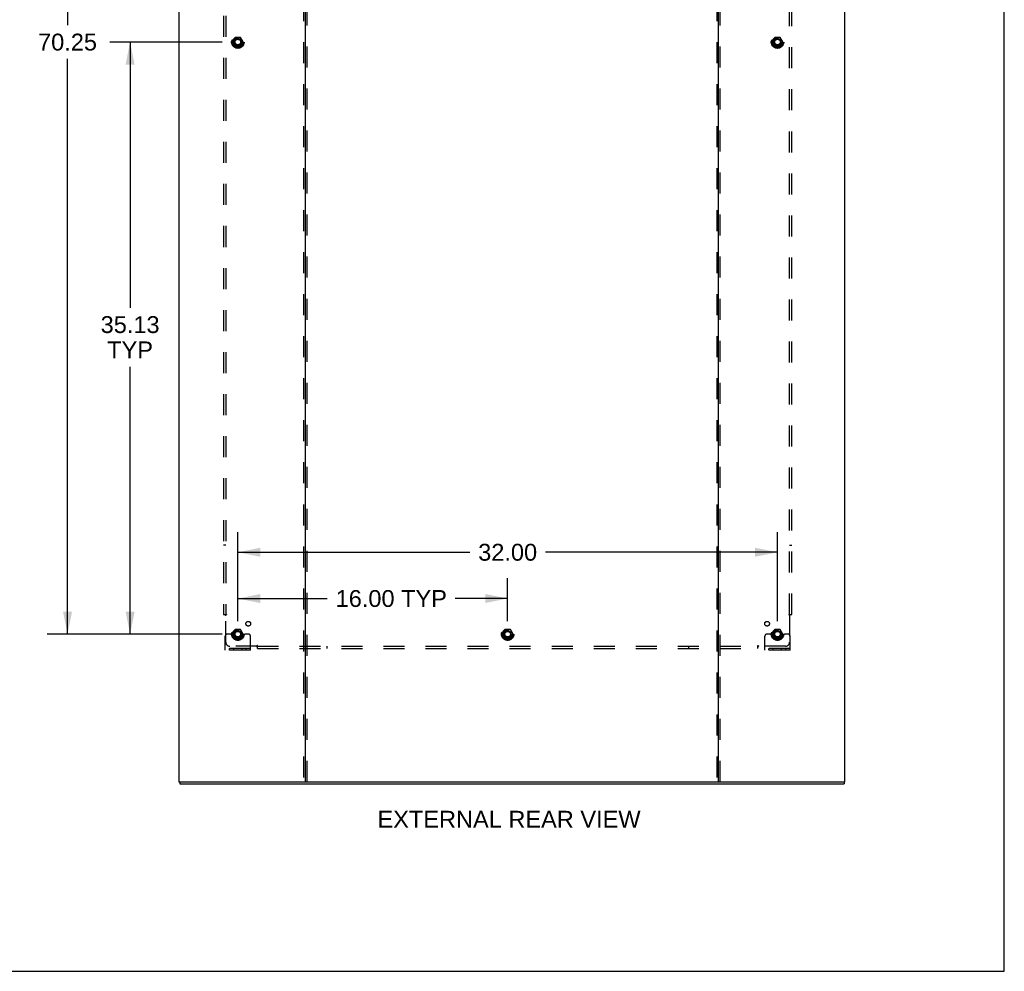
# Model space of a CAD drawing. Header units: inches. Extents: x 0 to 227, y 0 to 147.
# Tile 23 of 26: x 168 to 227, y 0 to 56. Entities that reach past the tile are written whole.
import ezdxf

# ---------------------------------------------------------------- set-up
doc = ezdxf.new("R2010")
doc.units = ezdxf.units.IN
doc.header["$LTSCALE"] = 12.466667
doc.header["$MEASUREMENT"] = 0
doc.linetypes.add('HIDDEN', pattern=[0.2, 0.1, -0.1])
doc.layers.get('0').update_dxf_attribs({"linetype": 'CONTINUOUS'})
for name, color, linetype in [('DEFAULT_2', 8, 'HIDDEN'), ('DIMENSIONS', 7, 'CONTINUOUS'), ('SUBPANEL', 7, 'CONTINUOUS')]:
    doc.layers.add(name, color=color, linetype=linetype)
doc.styles.get("Standard").update_dxf_attribs({"font": 'arial.ttf'})
doc.dimstyles.new('DIMSTYLE_1', dxfattribs={"dimtxt": 1, "dimasz": 1.333333, "dimexe": 0.09, "dimexo": 0.07, "dimgap": 0.0375, "dimtad": 0, "dimtih": 1, "dimtoh": 1, "dimzin": 4, "dimdsep": 46, "dimtxsty": 'Standard', "dimblk": '_FILLED', "dimblk1": '_FILLED', "dimblk2": '_FILLED', "dimcen": 0.09, "dimadec": 3, "dimazin": 1, "dimtfac": 1, "dimtdec": 3, "dimtofl": 0, "dimtmove": 0, "dimatfit": 3, "dimldrblk": '_FILLED', "dimfxl": 0, "dimtolj": 1, "dimtzin": 4, "dimarcsym": 0})

# ---------------------------------------------------------------- blocks, each defined once
blk = doc.blocks.new('_FILLED')
at = {"color": 0, "linetype": 'ByBlock'}
blk.add_solid([(0, 0), (-1, 0.2), (-1, -0.2)], dxfattribs=at)
blk = doc.blocks.new('*D3')
at = {"layer": 'DIMENSIONS', "color": 2, "linetype": 'Continuous'}
for p, q in [((181.216, 20.771), (181.216, 23.317)), ((197.216, 20.771), (197.216, 23.317)), ((181.216, 22.117), (186.519, 22.117)), ((197.216, 22.117), (194.11, 22.117))]:
    blk.add_line(p, q, dxfattribs=at)
at = {"layer": 'DIMENSIONS', "color": 2, "linetype": 'Continuous', "xscale": 1.3333333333, "yscale": 1.3333333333, "zscale": 1.3333333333, "rotation": 180}
blk.add_blockref('_FILLED', (181.216, 22.117), dxfattribs=at)
at = {"layer": 'DIMENSIONS', "color": 2, "linetype": 'Continuous', "xscale": 1.3333333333, "yscale": 1.3333333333, "zscale": 1.3333333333}
blk.add_blockref('_FILLED', (197.216, 22.117), dxfattribs=at)
at = {"layer": 'DIMENSIONS', "color": 2, "linetype": 'Continuous', "insert": (190.315, 22.617), "char_height": 1, "width": 6.59108, "attachment_point": 2, "line_spacing_factor": 0.9}
blk.add_mtext('16.00 TYP', dxfattribs=at)
blk = doc.blocks.new('*D4')
at = {"layer": 'DIMENSIONS', "color": 2, "linetype": 'Continuous'}
for p, q in [((180.283, 90.253), (169.916, 90.253)), ((171.116, 90.253), (171.116, 56.128)), ((171.116, 20.003), (171.116, 54.128)), ((180.283, 20.003), (169.916, 20.003))]:
    blk.add_line(p, q, dxfattribs=at)
at = {"layer": 'DIMENSIONS', "color": 2, "linetype": 'Continuous', "xscale": 1.3333333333, "yscale": 1.3333333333, "zscale": 1.3333333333}
for p, rotation in [((171.116, 90.253), 90), ((171.116, 20.003), 270)]:
    blk.add_blockref('_FILLED', p, dxfattribs=dict(at, rotation=rotation))
at = {"layer": 'DIMENSIONS', "color": 2, "linetype": 'Continuous', "insert": (171.116, 55.628), "char_height": 1, "width": 3.49442, "attachment_point": 2, "line_spacing_factor": 0.9}
blk.add_mtext('70.25', dxfattribs=at)
blk = doc.blocks.new('*D5')
at = {"layer": 'DIMENSIONS', "color": 2, "linetype": 'Continuous'}
for p, q in [((181.216, 20.771), (181.216, 26.061)), ((213.216, 20.771), (213.216, 26.061)), ((181.216, 24.861), (194.969, 24.861)), ((213.216, 24.861), (199.463, 24.861))]:
    blk.add_line(p, q, dxfattribs=at)
at = {"layer": 'DIMENSIONS', "color": 2, "linetype": 'Continuous', "xscale": 1.3333333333, "yscale": 1.3333333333, "zscale": 1.3333333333, "rotation": 180}
blk.add_blockref('_FILLED', (181.216, 24.861), dxfattribs=at)
at = {"layer": 'DIMENSIONS', "color": 2, "linetype": 'Continuous', "xscale": 1.3333333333, "yscale": 1.3333333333, "zscale": 1.3333333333}
blk.add_blockref('_FILLED', (213.216, 24.861), dxfattribs=at)
at = {"layer": 'DIMENSIONS', "color": 2, "linetype": 'Continuous', "insert": (197.216, 25.361), "char_height": 1, "width": 3.49442, "attachment_point": 2, "line_spacing_factor": 0.9}
blk.add_mtext('32.00', dxfattribs=at)
blk = doc.blocks.new('*D6')
at = {"layer": 'DIMENSIONS', "color": 2, "linetype": 'Continuous'}
for p, q in [((180.283, 55.128), (173.627, 55.128)), ((174.827, 55.128), (174.827, 39.367)), ((174.827, 20.003), (174.827, 35.867)), ((180.283, 20.003), (173.627, 20.003))]:
    blk.add_line(p, q, dxfattribs=at)
at = {"layer": 'DIMENSIONS', "color": 2, "linetype": 'Continuous', "xscale": 1.3333333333, "yscale": 1.3333333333, "zscale": 1.3333333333}
for p, rotation in [((174.827, 55.128), 90), ((174.827, 20.003), 270)]:
    blk.add_blockref('_FILLED', p, dxfattribs=dict(at, rotation=rotation))
at = {"layer": 'DIMENSIONS', "color": 2, "linetype": 'Continuous', "insert": (174.827, 38.867), "char_height": 1, "width": 3.49442, "attachment_point": 2, "line_spacing_factor": 0.9}
blk.add_mtext('35.13\\PTYP', dxfattribs=at)

msp = doc.modelspace()

# ---------------------------------------------------------------- linework, layer by layer
at = {"color": 7, "linetype": 'Continuous'}
for p, q in [((226.667, 0), (226.667, 146.667)), ((177.768, 11.232), (177.768, 11.128)), ((185.157, 11.232), (209.775, 11.232)), ((217.164, 11.232), (217.164, 11.128)), ((0, 0), (226.667, 0))]:
    msp.add_line(p, q, dxfattribs=at)
at = {"color": 3, "linetype": 'Continuous'}
for p, q in [((177.716, 95.024), (177.716, 11.232)), ((185.216, 95.024), (185.216, 11.232)), ((209.716, 11.232), (209.716, 95.024)), ((217.216, 11.232), (217.216, 95.024)), ((177.716, 11.232), (185.157, 11.232)), ((177.768, 11.128), (217.164, 11.128)), ((209.775, 11.232), (217.216, 11.232))]:
    msp.add_line(p, q, dxfattribs=at)
at = {"layer": 'DEFAULT_2', "color": 8, "linetype": 'HIDDEN'}
for p, q in [((185.112, 95.024), (185.112, 11.232)), ((185.32, 11.232), (185.32, 95.024)), ((209.612, 95.024), (209.612, 11.232)), ((209.82, 11.232), (209.82, 95.024)), ((181.053, 55.4), (180.899, 55.133)), ((180.899, 55.123), (181.053, 54.855)), ((181.371, 55.405), (181.062, 55.405)), ((181.534, 55.133), (181.379, 55.4)), ((181.379, 54.855), (181.534, 55.123)), ((213.053, 55.4), (212.899, 55.133)), ((212.899, 55.123), (213.053, 54.855)), ((213.371, 55.405), (213.062, 55.405)), ((213.534, 55.133), (213.379, 55.4)), ((213.379, 54.855), (213.534, 55.123)), ((181.371, 54.85), (181.062, 54.85)), ((213.371, 54.85), (213.062, 54.85)), ((180.466, 19.055), (180.466, 19.878)), ((180.68, 20.003), (180.591, 20.003)), ((180.802, 20.003), (180.68, 20.003)), ((181.041, 20.003), (180.802, 20.003)), ((181.053, 20.275), (180.899, 20.008)), ((180.899, 19.998), (181.053, 19.73)), ((181.371, 20.28), (181.062, 20.28)), ((181.534, 20.008), (181.379, 20.275)), ((181.379, 19.73), (181.534, 19.998)), ((181.391, 20.003), (181.631, 20.003)), ((181.752, 20.003), (181.631, 20.003)), ((181.841, 20.003), (181.752, 20.003)), ((181.966, 19.055), (181.966, 19.878)), ((197.053, 20.275), (196.899, 20.008)), ((196.899, 19.998), (197.053, 19.73)), ((197.371, 20.28), (197.062, 20.28)), ((197.534, 20.008), (197.379, 20.275)), ((197.379, 19.73), (197.534, 19.998)), ((212.466, 19.055), (212.466, 19.878)), ((212.68, 20.003), (212.591, 20.003)), ((212.802, 20.003), (212.68, 20.003)), ((213.041, 20.003), (212.802, 20.003)), ((213.053, 20.275), (212.899, 20.008)), ((212.899, 19.998), (213.053, 19.73)), ((213.371, 20.28), (213.062, 20.28)), ((213.534, 20.008), (213.379, 20.275)), ((213.379, 19.73), (213.534, 19.998)), ((213.391, 20.003), (213.631, 20.003)), ((213.752, 20.003), (213.631, 20.003)), ((213.841, 20.003), (213.752, 20.003)), ((213.966, 19.055), (213.966, 19.878)), ((181.371, 19.725), (181.062, 19.725)), ((197.371, 19.725), (197.062, 19.725)), ((213.371, 19.725), (213.062, 19.725)), ((181.966, 19.159), (180.466, 19.159)), ((181.966, 19.055), (180.466, 19.055)), ((180.713, 19.055), (180.713, 19.159)), ((180.969, 19.055), (180.969, 19.159)), ((181.463, 19.055), (181.463, 19.159)), ((181.719, 19.055), (181.719, 19.159)), ((213.966, 19.159), (212.466, 19.159)), ((213.966, 19.055), (212.466, 19.055)), ((212.713, 19.055), (212.713, 19.159)), ((212.969, 19.055), (212.969, 19.159)), ((213.463, 19.055), (213.463, 19.159)), ((213.719, 19.055), (213.719, 19.159))]:
    msp.add_line(p, q, dxfattribs=at)
for centre, radius in [((181.216, 55.128), 0.372), ((181.216, 55.128), 0.356), ((213.216, 55.128), 0.372), ((213.216, 55.128), 0.356), ((181.216, 55.128), 0.312), ((181.216, 55.128), 0.204), ((181.216, 55.128), 0.188), ((181.216, 55.128), 0.183), ((181.216, 55.128), 0.165), ((213.216, 55.128), 0.312), ((213.216, 55.128), 0.204), ((213.216, 55.128), 0.188), ((213.216, 55.128), 0.183), ((213.216, 55.128), 0.165), ((181.216, 20.003), 0.372), ((181.216, 20.003), 0.356), ((181.216, 20.003), 0.312), ((181.216, 20.003), 0.204), ((181.216, 20.003), 0.188), ((181.216, 20.003), 0.183), ((181.216, 20.003), 0.165), ((197.216, 20.003), 0.372), ((197.216, 20.003), 0.356), ((197.216, 20.003), 0.312), ((197.216, 20.003), 0.204), ((197.216, 20.003), 0.188), ((197.216, 20.003), 0.183), ((197.216, 20.003), 0.165), ((213.216, 20.003), 0.372), ((213.216, 20.003), 0.356), ((213.216, 20.003), 0.312), ((213.216, 20.003), 0.204), ((213.216, 20.003), 0.188), ((213.216, 20.003), 0.183), ((213.216, 20.003), 0.165)]:
    msp.add_circle(centre, radius, dxfattribs=at)
for centre, radius, start, end in [((180.907, 55.128), 0.01, 150.01268, 209.98829), ((181.062, 55.395), 0.01, 90.01235, 149.98915), ((181.371, 55.395), 0.01, 30.01204, 89.98872), ((181.525, 55.128), 0.01, 330.01268, 29.98829), ((212.907, 55.128), 0.01, 150.01268, 209.98829), ((213.062, 55.395), 0.01, 90.01235, 149.98915), ((213.371, 55.395), 0.01, 30.01204, 89.98872), ((213.525, 55.128), 0.01, 330.01268, 29.98829), ((181.062, 54.86), 0.01, 210.01204, 269.98872), ((181.371, 54.86), 0.01, 270.01235, 329.98915), ((213.062, 54.86), 0.01, 210.01204, 269.98872), ((213.371, 54.86), 0.01, 270.01235, 329.98915), ((180.591, 19.878), 0.125, 90, 180), ((180.907, 20.003), 0.01, 150.01268, 209.98829), ((181.216, 20.003), 0.175, 180, 360), ((181.062, 20.27), 0.01, 90.01235, 149.98915), ((181.371, 20.27), 0.01, 30.01204, 89.98872), ((181.525, 20.003), 0.01, 330.01268, 29.98829), ((181.841, 19.878), 0.125, 0, 90), ((196.907, 20.003), 0.01, 150.01268, 209.98829), ((197.062, 20.27), 0.01, 90.01235, 149.98915), ((197.371, 20.27), 0.01, 30.01204, 89.98872), ((197.525, 20.003), 0.01, 330.01268, 29.98829), ((212.591, 19.878), 0.125, 90, 180), ((212.907, 20.003), 0.01, 150.01268, 209.98829), ((213.216, 20.003), 0.175, 180, 360), ((213.062, 20.27), 0.01, 90.01235, 149.98915), ((213.371, 20.27), 0.01, 30.01204, 89.98872), ((213.525, 20.003), 0.01, 330.01268, 29.98829), ((213.841, 19.878), 0.125, 0, 90), ((181.062, 19.735), 0.01, 210.01204, 269.98872), ((181.371, 19.735), 0.01, 270.01235, 329.98915), ((197.062, 19.735), 0.01, 210.01204, 269.98872), ((197.371, 19.735), 0.01, 270.01235, 329.98915), ((213.062, 19.735), 0.01, 210.01204, 269.98872), ((213.371, 19.735), 0.01, 270.01235, 329.98915)]:
    msp.add_arc(centre, radius, start, end, dxfattribs=at)
at = {"layer": 'SUBPANEL', "color": 8, "linetype": 'HIDDEN'}
for p, q in [((180.373, 89.097), (180.373, 21.159)), ((180.498, 89.097), (180.498, 21.159)), ((213.935, 21.159), (213.935, 89.097)), ((214.06, 21.159), (214.06, 89.097)), ((180.498, 25.284), (180.373, 25.284)), ((213.935, 25.284), (214.06, 25.284)), ((180.373, 21.159), (180.538, 21.159)), ((180.479, 21.142), (180.485, 21.136)), ((180.498, 19.534), (180.498, 21.124)), ((213.894, 21.159), (214.06, 21.159)), ((213.935, 21.124), (213.935, 19.534)), ((182.337, 19.284), (180.748, 19.284)), ((182.373, 19.159), (182.373, 19.325)), ((182.373, 19.284), (212.06, 19.284)), ((186.498, 19.284), (186.498, 19.159)), ((207.935, 19.284), (207.935, 19.159)), ((212.06, 19.159), (212.06, 19.325)), ((213.685, 19.284), (212.095, 19.284)), ((182.373, 19.159), (212.06, 19.159))]:
    msp.add_line(p, q, dxfattribs=at)
for points in [[(180.459, 21.159), (180.461, 21.158), (180.463, 21.156), (180.465, 21.154), (180.467, 21.153), (180.469, 21.151), (180.471, 21.15), (180.473, 21.148), (180.474, 21.147), (180.476, 21.145), (180.477, 21.144), (180.479, 21.142)], [(180.485, 21.136), (180.487, 21.134), (180.489, 21.132), (180.491, 21.13), (180.493, 21.128), (180.494, 21.127), (180.496, 21.125), (180.498, 21.124)], [(180.517, 21.137), (180.512, 21.134), (180.51, 21.132), (180.508, 21.131), (180.505, 21.13), (180.503, 21.128), (180.501, 21.127), (180.499, 21.125), (180.498, 21.124)], [(180.538, 21.159), (180.538, 21.157), (180.537, 21.156), (180.536, 21.154), (180.535, 21.152), (180.534, 21.151), (180.533, 21.149), (180.532, 21.148), (180.53, 21.146), (180.528, 21.145), (180.527, 21.143), (180.525, 21.142), (180.523, 21.141), (180.521, 21.139), (180.519, 21.138), (180.517, 21.137)], [(213.894, 21.159), (213.895, 21.157), (213.896, 21.156), (213.896, 21.154), (213.897, 21.152), (213.898, 21.151), (213.9, 21.149), (213.901, 21.148), (213.902, 21.146), (213.904, 21.145), (213.906, 21.143), (213.908, 21.142), (213.909, 21.141), (213.911, 21.139), (213.914, 21.138), (213.916, 21.137), (213.92, 21.134)], [(213.92, 21.134), (213.923, 21.132), (213.925, 21.131), (213.927, 21.13), (213.929, 21.128), (213.931, 21.127), (213.933, 21.125), (213.935, 21.124)], [(213.954, 21.142), (213.947, 21.136), (213.945, 21.134), (213.944, 21.132), (213.942, 21.13), (213.94, 21.128), (213.938, 21.127), (213.937, 21.125), (213.935, 21.124)], [(213.974, 21.159), (213.971, 21.158), (213.969, 21.156), (213.967, 21.154), (213.965, 21.153), (213.963, 21.151), (213.962, 21.15), (213.96, 21.148), (213.958, 21.147), (213.957, 21.145), (213.955, 21.144), (213.954, 21.142)], [(182.347, 19.299), (182.346, 19.296), (182.344, 19.294), (182.343, 19.292), (182.341, 19.29), (182.34, 19.288), (182.339, 19.286), (182.337, 19.284)], [(182.356, 19.265), (182.349, 19.272), (182.347, 19.274), (182.345, 19.276), (182.343, 19.277), (182.342, 19.279), (182.34, 19.281), (182.339, 19.283), (182.337, 19.284)], [(182.373, 19.325), (182.371, 19.324), (182.369, 19.324), (182.367, 19.323), (182.366, 19.322), (182.364, 19.321), (182.363, 19.319), (182.361, 19.318), (182.36, 19.317), (182.358, 19.315), (182.357, 19.313), (182.355, 19.312), (182.354, 19.31), (182.353, 19.308), (182.351, 19.306), (182.35, 19.303), (182.347, 19.299)], [(212.06, 19.325), (212.062, 19.324), (212.064, 19.324), (212.065, 19.323), (212.067, 19.322), (212.068, 19.321), (212.07, 19.319), (212.071, 19.318), (212.073, 19.317), (212.074, 19.315), (212.076, 19.313), (212.077, 19.312), (212.078, 19.31), (212.08, 19.308), (212.081, 19.306), (212.082, 19.303)], [(212.06, 19.246), (212.062, 19.248), (212.063, 19.25), (212.065, 19.252), (212.066, 19.254), (212.068, 19.256), (212.069, 19.257), (212.071, 19.259), (212.072, 19.261), (212.074, 19.262), (212.076, 19.264), (212.077, 19.265), (212.079, 19.267), (212.082, 19.27)], [(212.082, 19.303), (212.085, 19.299), (212.087, 19.296), (212.088, 19.294), (212.09, 19.292), (212.091, 19.29), (212.093, 19.288), (212.094, 19.286), (212.095, 19.284)], [(212.082, 19.27), (212.084, 19.272), (212.085, 19.274), (212.087, 19.276), (212.089, 19.277), (212.091, 19.279), (212.092, 19.281), (212.094, 19.283), (212.095, 19.284)], [(182.373, 19.246), (182.371, 19.248), (182.369, 19.25), (182.368, 19.252), (182.366, 19.254), (182.365, 19.256), (182.363, 19.257), (182.362, 19.259), (182.36, 19.261), (182.359, 19.262), (182.357, 19.264), (182.356, 19.265)]]:
    msp.add_lwpolyline(points, dxfattribs=at)
for centre, radius in [((181.216, 55.128), 0.25), ((213.216, 55.128), 0.25), ((181.835, 20.622), 0.141), ((212.598, 20.622), 0.141), ((181.216, 20.003), 0.25), ((197.216, 20.003), 0.25), ((213.216, 20.003), 0.25)]:
    msp.add_circle(centre, radius, dxfattribs=at)
for centre, start, end in [((180.748, 19.534), 180, 270), ((213.685, 19.534), 270, 360)]:
    msp.add_arc(centre, 0.25, start, end, dxfattribs=at)

# ---------------------------------------------------------------- texts
at = {"layer": 'DIMENSIONS', "color": 2, "linetype": 'Continuous', "insert": (197.297, 9.521), "char_height": 1, "width": 15.56877, "attachment_point": 2, "line_spacing_factor": 0.9}
msp.add_mtext('EXTERNAL REAR VIEW', dxfattribs=at)

# ---------------------------------------------------------------- dimensions: what is measured, and where the dimension line sits
at = {"layer": 'DIMENSIONS', "color": 2, "linetype": 'Continuous'}
dim = msp.add_linear_dim(base=(171.116, 90.253), p1=(180.353, 20.003), p2=(180.353, 90.253), angle=90, dimstyle='DIMSTYLE_1', dxfattribs=at)
dim.commit()
dim.dimension.update_dxf_attribs({"geometry": '*D4', "text_midpoint": (171.119, 55.122), "dimtype": 160})
dim = msp.add_linear_dim(base=(174.827035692, 20.002847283), p1=(180.352934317, 55.127847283), p2=(180.352934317, 20.002847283), angle=270, text='<>\\PTYP', dimstyle='DIMSTYLE_1', dxfattribs=at)
dim.commit()
dim.dimension.update_dxf_attribs({"geometry": '*D6', "text_midpoint": (174.827035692, 37.616818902), "dimtype": 160})
dim = msp.add_linear_dim(base=(213.216, 24.861), p1=(181.216, 20.701), p2=(213.216, 20.701), dimstyle='DIMSTYLE_1', dxfattribs=at)
dim.commit()
dim.dimension.update_dxf_attribs({"geometry": '*D5', "text_midpoint": (197.214, 24.855), "dimtype": 160})
dim = msp.add_linear_dim(base=(197.216, 22.117), p1=(181.216, 20.701), p2=(197.216, 20.701), text='<> TYP', dimstyle='DIMSTYLE_1', dxfattribs=at)
dim.commit()
dim.dimension.update_dxf_attribs({"geometry": '*D3', "text_midpoint": (190.315, 22.117), "dimtype": 160})

doc.saveas('drawing.dxf')
